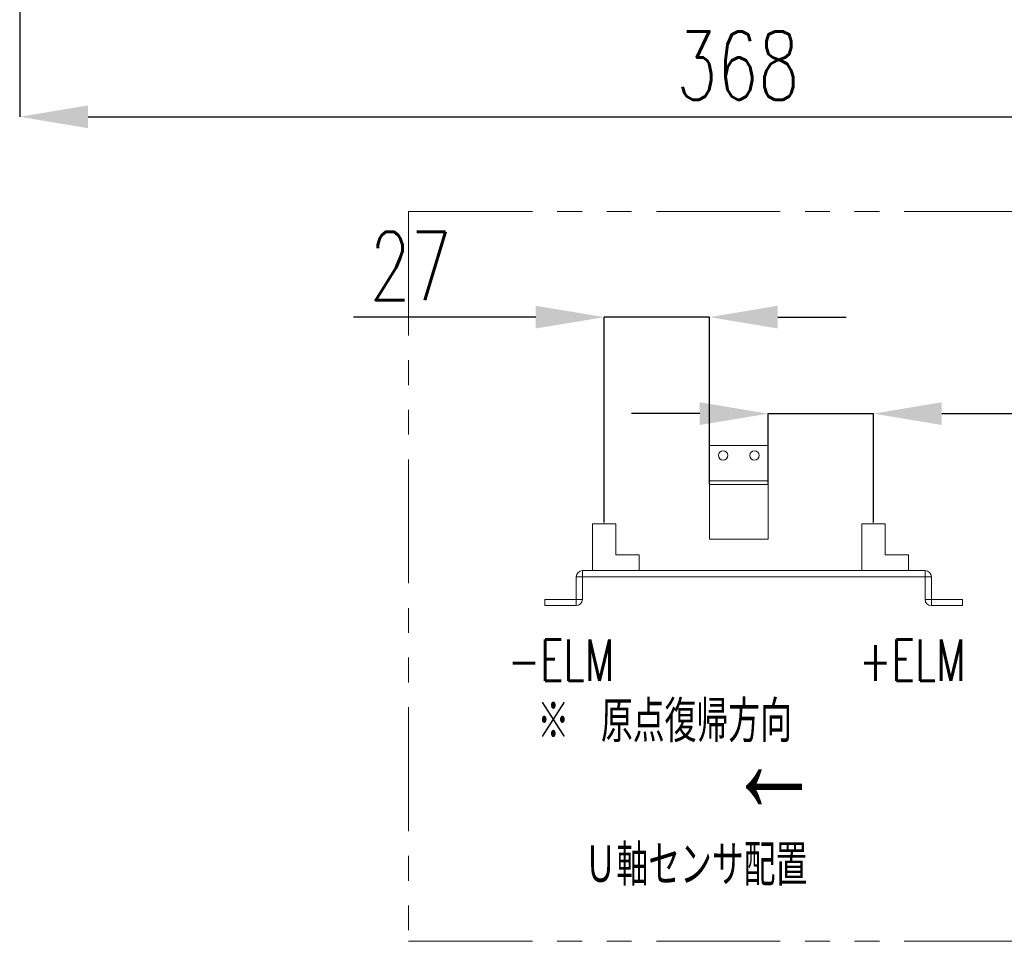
# Model space of a CAD drawing. Header units: millimetres. Extents: x 30 to 394, y 54 to 269.
# Tile 1 of 26: x 88 to 138, y 54 to 102. Entities that reach past the tile are written whole.
import ezdxf

# ---------------------------------------------------------------- set-up
doc = ezdxf.new("R2010")
doc.units = ezdxf.units.MM
doc.header["$PDSIZE"] = -1
doc.linetypes.add('PHANTOM', pattern=[12.7, 6.35, -1.27, 1.27, -1.27, 1.27, -1.27])
doc.layers.add('DIMENSION', color=1, linetype='Continuous')
doc.layers.add('TEXT', color=6, linetype='Continuous')
doc.styles.add('SLDTEXTSTYLE1', font='TXT', dxfattribs={"width": 0.7, "bigfont": 'bigfont'})
doc.dimstyles.new('SLDDIMSTYLE0', dxfattribs={"dimtxt": 3.5, "dimasz": 3.5, "dimexe": 0, "dimexo": 0.0625, "dimgap": 0.875, "dimtad": 3, "dimdec": 3, "dimlfac": 5, "dimrnd": 1e-09, "dimzin": 12, "dimdsep": 46, "dimtxsty": 'SLDTEXTSTYLE1', "dimsah": 1, "dimcen": 0.09, "dimadec": 0, "dimazin": 3, "dimtfac": 1, "dimtdec": 3, "dimtofl": 0, "dimtmove": 0, "dimatfit": 3, "dimfxl": 1, "dimfrac": 2, "dimtolj": 1, "dimtzin": 12, "dimarcsym": 0})
doc.dimstyles.new('SLDDIMSTYLE5', dxfattribs={"dimtxt": 3.5, "dimasz": 3.5, "dimexe": 0, "dimexo": 0.0625, "dimgap": 0.875, "dimtad": 3, "dimdec": 3, "dimlfac": 5, "dimrnd": 1e-09, "dimzin": 12, "dimdsep": 46, "dimtxsty": 'SLDTEXTSTYLE1', "dimsah": 1, "dimcen": 0.09, "dimadec": 0, "dimazin": 3, "dimtfac": 1, "dimtdec": 3, "dimtmove": 0, "dimatfit": 0, "dimfxl": 1, "dimfrac": 2, "dimtolj": 1, "dimtzin": 12, "dimarcsym": 0})

# ---------------------------------------------------------------- blocks, each defined once
blk = doc.blocks.new('_D_12')
at = {"layer": 'Defpoints', "color": 0, "transparency": 16777216}
for p in [(87.945, 111.881), (161.545, 111.881), (161.545, 96.673)]:
    blk.add_point(p, dxfattribs=at)
at = {"layer": 'DIMENSION', "color": 0, "lineweight": -2, "transparency": 16777216}
for p, q in [((87.945, 111.818), (87.945, 96.673)), ((161.545, 111.818), (161.545, 96.673)), ((91.445, 96.673), (158.045, 96.673))]:
    blk.add_line(p, q, dxfattribs=at)
at = {"layer": 'DIMENSION', "color": 0, "transparency": 16777216}
for points in [[(91.445, 97.256), (91.445, 96.089), (87.945, 96.673)], [(158.045, 97.256), (158.045, 96.089), (161.545, 96.673)]]:
    blk.add_solid(points, dxfattribs=at)
at = {"layer": 'DIMENSION', "color": 0, "transparency": 16777216, "insert": (124.745, 101.048), "char_height": 3.5, "attachment_point": 2, "style": 'SLDTEXTSTYLE1'}
blk.add_mtext('\\A1;368', dxfattribs=at)
blk = doc.blocks.new('_D_17')
at = {"layer": 'Defpoints', "color": 0, "transparency": 16777216}
for p in [(126.289, 81.46), (126.289, 77.822), (131.689, 75.822)]:
    blk.add_point(p, dxfattribs=at)
at = {"layer": 'DIMENSION', "color": 0, "lineweight": -2, "transparency": 16777216}
for p, q in [((122.789, 81.46), (119.289, 81.46)), ((126.289, 77.884), (126.289, 81.46)), ((126.289, 81.46), (131.689, 81.46)), ((131.689, 75.884), (131.689, 81.46)), ((135.189, 81.46), (144.522, 81.46))]:
    blk.add_line(p, q, dxfattribs=at)
at = {"layer": 'DIMENSION', "color": 0, "transparency": 16777216}
for points in [[(122.789, 82.043), (122.789, 80.877), (126.289, 81.46)], [(135.189, 82.043), (135.189, 80.877), (131.689, 81.46)]]:
    blk.add_solid(points, dxfattribs=at)
at = {"layer": 'DIMENSION', "color": 0, "transparency": 16777216, "insert": (141.606, 85.835), "char_height": 3.5, "attachment_point": 2, "style": 'SLDTEXTSTYLE1'}
blk.add_mtext('\\A1;27', dxfattribs=at)
blk = doc.blocks.new('_D_18')
at = {"layer": 'Defpoints', "color": 0, "transparency": 16777216}
for p in [(123.289, 86.406), (123.289, 77.822), (117.889, 75.822)]:
    blk.add_point(p, dxfattribs=at)
at = {"layer": 'DIMENSION', "color": 0, "lineweight": -2, "transparency": 16777216}
for p, q in [((114.389, 86.406), (105.056, 86.406)), ((117.889, 75.884), (117.889, 86.406)), ((123.289, 86.406), (117.889, 86.406)), ((123.289, 77.884), (123.289, 86.406)), ((126.789, 86.406), (130.289, 86.406))]:
    blk.add_line(p, q, dxfattribs=at)
at = {"layer": 'DIMENSION', "color": 0, "transparency": 16777216}
for points in [[(114.389, 86.99), (114.389, 85.823), (117.889, 86.406)], [(126.789, 86.99), (126.789, 85.823), (123.289, 86.406)]]:
    blk.add_solid(points, dxfattribs=at)
at = {"layer": 'DIMENSION', "color": 0, "transparency": 16777216, "insert": (107.972, 90.781), "char_height": 3.5, "attachment_point": 2, "style": 'SLDTEXTSTYLE1'}
blk.add_mtext('\\A1;27', dxfattribs=at)

msp = doc.modelspace()

# ---------------------------------------------------------------- linework, layer by layer
at = {"color": 0, "linetype": 'PHANTOM', "lineweight": 18}
for p, q in [((107.86705126, 91.81749225), (142.55065378, 91.81749225)), ((107.86705126, 91.81749225), (107.86705126, 54.42178726)), ((107.86705126, 54.42178726), (142.55065378, 54.42178726))]:
    msp.add_line(p, q, dxfattribs=at)
at = {"color": 0, "linetype": 'Continuous', "lineweight": 18}
for p, q in [((123.28915141, 78.02167181), (123.28915141, 79.82167181)), ((123.28915141, 79.82167181), (126.28915141, 79.82167181)), ((126.28915141, 78.02167181), (126.28915141, 79.82167181)), ((123.28915141, 78.02167181), (126.28915141, 78.02167181)), ((123.28915141, 77.82167181), (123.28915141, 78.02167181)), ((123.28915141, 75.02167181), (123.28915141, 77.82167181)), ((126.28915141, 77.82167181), (123.28915141, 77.82167181)), ((126.28915141, 78.02167181), (126.28915141, 77.82167181)), ((126.28915141, 75.02167181), (126.28915141, 77.82167181)), ((117.28915141, 73.42167181), (117.28915141, 75.82167181)), ((117.28915141, 75.82167181), (118.48915141, 75.82167181)), ((118.48915141, 75.82167181), (118.48915141, 74.22167181)), ((131.08915141, 75.82167181), (132.28915141, 75.82167181)), ((131.08915141, 73.42167181), (131.08915141, 75.82167181)), ((132.28915141, 75.82167181), (132.28915141, 74.22167181)), ((123.28915141, 75.02167181), (126.28915141, 75.02167181)), ((119.68915141, 74.22167181), (118.48915141, 74.22167181)), ((119.68915141, 74.22167181), (119.68915141, 73.42167181)), ((133.48915141, 74.22167181), (132.28915141, 74.22167181)), ((133.48915141, 74.22167181), (133.48915141, 73.42167181)), ((116.77915141, 73.10167181), (116.77915141, 73.42167181)), ((116.77915141, 73.42167181), (134.33915141, 73.42167181)), ((134.33915141, 73.10167181), (134.33915141, 73.42167181)), ((116.77915141, 73.10167181), (116.45915141, 73.10167181)), ((116.45915141, 71.94167181), (116.45915141, 73.10167181)), ((116.77915141, 71.94167181), (116.77915141, 73.10167181)), ((116.77915141, 73.10167181), (134.33915141, 73.10167181)), ((134.33915141, 73.10167181), (134.65915141, 73.10167181)), ((134.33915141, 73.10167181), (134.33915141, 71.94167181)), ((134.65915141, 73.10167181), (134.65915141, 71.94167181)), ((114.85915141, 71.62167181), (114.85915141, 71.94167181)), ((114.85915141, 71.94167181), (116.45915141, 71.94167181)), ((116.45915141, 71.94167181), (116.77915141, 71.94167181)), ((116.45915141, 71.94167181), (116.45915141, 71.62167181)), ((134.65915141, 71.94167181), (134.33915141, 71.94167181)), ((134.65915141, 71.94167181), (134.65915141, 71.62167181)), ((134.65915141, 71.94167181), (136.25915141, 71.94167181)), ((136.25915141, 71.94167181), (136.25915141, 71.62167181)), ((114.85915141, 71.62167181), (116.45915141, 71.62167181)), ((134.65915141, 71.62167181), (136.25915141, 71.62167181))]:
    msp.add_line(p, q, dxfattribs=at)
for centre in [(123.98915141, 79.32167181), (125.58915141, 79.32167181)]:
    msp.add_circle(centre, 0.24, dxfattribs=at)
for centre, start, end in [((116.77915141, 73.10167181), 90, 180), ((134.33915141, 73.10167181), 0, 90), ((116.45915141, 71.94167181), 270, 0), ((134.65915141, 71.94167181), 180, 270)]:
    msp.add_arc(centre, 0.32, start, end, dxfattribs=at)
at = {"color": 0, "linetype": 'Continuous', "lineweight": 0}
for p in [(117.88915141, 75.82167181), (131.68915141, 75.82167181)]:
    msp.add_point(p, dxfattribs=at)

# ---------------------------------------------------------------- texts
at = {"layer": 'TEXT', "color": 0, "char_height": 2.116666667, "attachment_point": 1, "style": 'SLDTEXTSTYLE1'}
for s, insert in [('-ELM', (112.95946075, 69.89192721)), ('+ELM', (130.96382762, 69.89192721)), ('※\u3000原点復帰方向', (114.47055785, 66.74506786)), ('Ｕ軸センサ配置', (116.8928879, 59.38391689))]:
    msp.add_mtext(s, dxfattribs=dict(at, insert=insert))
at = {"layer": 'TEXT', "color": 0, "insert": (129.02102768, 58.32006888), "char_height": 5.29166667, "attachment_point": 1, "rotation": 180, "style": 'SLDTEXTSTYLE1'}
msp.add_mtext('→', dxfattribs=at)

# ---------------------------------------------------------------- dimensions: what is measured, and where the dimension line sits
at = {"layer": 'DIMENSION', "color": 0}
for base, p1, p2, dimstyle, picture, middle in [((161.54502018, 96.67261995), (87.94502018, 111.88071907), (161.54502018, 111.88071907), 'SLDDIMSTYLE0', '_D_12', (124.74502018, 96.67261995)), ((123.28915141, 86.4063036), (117.88915141, 75.82167181), (123.28915141, 77.82167181), 'SLDDIMSTYLE5', '_D_18', (107.97248474, 86.4063036)), ((126.28915141, 81.45998146), (131.68915141, 75.82167181), (126.28915141, 77.82167181), 'SLDDIMSTYLE5', '_D_17', (141.60581807, 81.45998146))]:
    dim = msp.add_linear_dim(base=base, p1=p1, p2=p2, dimstyle=dimstyle, dxfattribs=at)
    dim.commit()
    dim.dimension.update_dxf_attribs({"geometry": picture, "text_midpoint": middle, "dimtype": 160})

doc.saveas('drawing.dxf')
